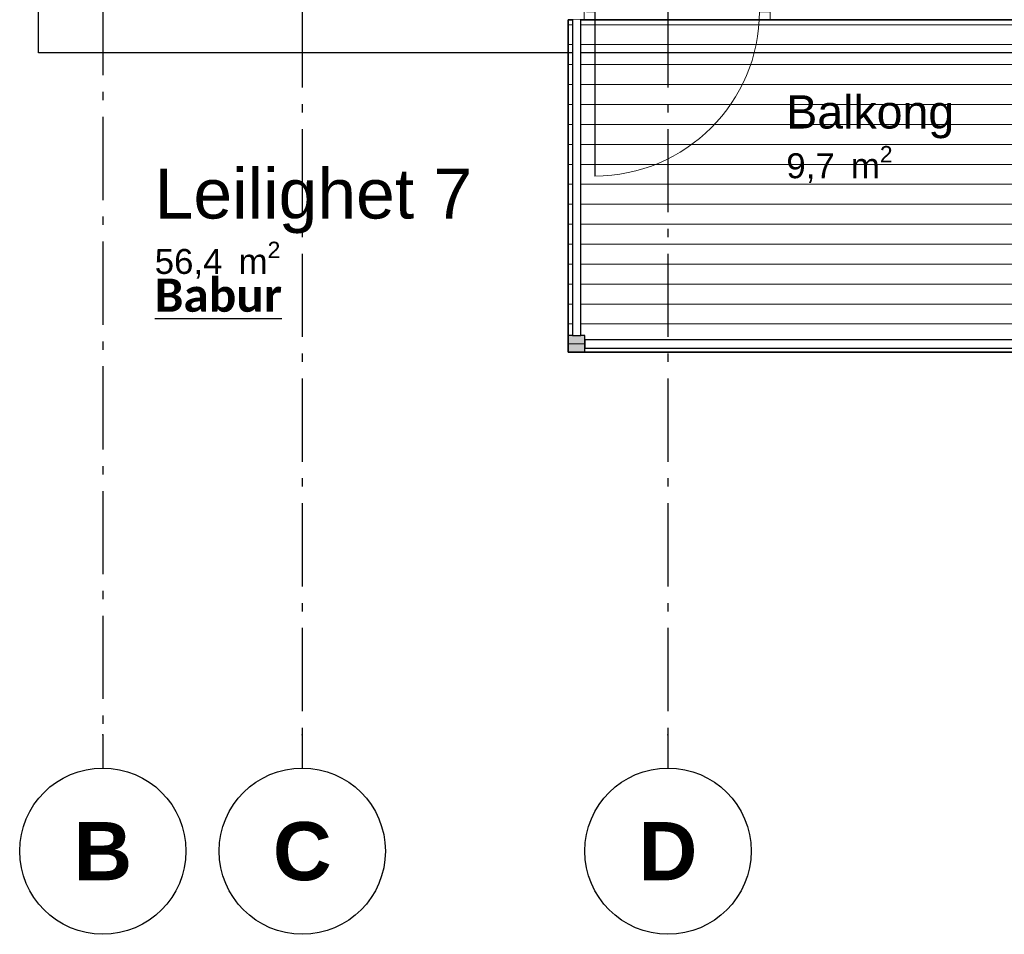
# Model space of a CAD drawing. Header units: millimetres. Extents: x 159314 to 204670, y 149478 to 189280.
# Tile 17 of 43: x 182459 to 188382, y 149488 to 154988. Entities that reach past the tile are written whole.
import ezdxf
from ezdxf.enums import TextEntityAlignment as Align

# ---------------------------------------------------------------- set-up
doc = ezdxf.new("R2010")
doc.units = ezdxf.units.MM
doc.header["$LTSCALE"] = 0.5
doc.header["$MEASUREMENT"] = 0
doc.set_wipeout_variables(frame=1)
for name, pattern in [('Akselinje', [1500, 1000, -200, 100, -200]), ('PLINE', [0]), ('Wipeout_Contour', [2000, 0, -2000])]:
    doc.linetypes.add(name, pattern=pattern)
for name, color, linetype in [('23-- Yttervegger (Skravur)(Nye konstruksjoner)', 7, 'Continuous'), ('231- Bærende yttervegger (Skravur)(Nye konstruksjoner)', 7, 'Continuous'), ('231- Bærende yttervegger(Nye konstruksjoner)', 7, 'Continuous'), ('244- Vinduer_ dører_ foldevegger(Nye konstruksjoner)', 7, 'Continuous'), ('25-- Dekker(Nye konstruksjoner)', 7, 'Continuous'), ('26-- Yttertak(Nye konstruksjoner)', 7, 'Continuous'), ('822- Modullinjer(Nye konstruksjoner)', 7, 'Continuous'), ('838- Annen tekst_navn(Nye konstruksjoner)', 7, 'Continuous'), ('862- M___Nettoareal(Nye konstruksjoner)', 7, 'Continuous'), ('862- M___Nettoareal(Polylinje)(Nye konstruksjoner)', 7, 'Continuous'), ('862- M___Nettoareal(Tekst)(Nye konstruksjoner)', 7, 'Continuous')]:
    doc.layers.add(name, color=color, linetype=linetype)
for name, color, linetype, lineweight in [('234- Vinduer_ dører_ porter(Nye konstruksjoner)', 7, 'Continuous', 0), ('235- Utvendig kledning og overflate(Nye konstruksjoner)', 7, 'Continuous', 0), ('236- Innvendig kledning og overflate(Nye konstruksjoner)', 7, 'Continuous', 0), ('255- Gulvoverflate(Nye konstruksjoner)', 7, 'Continuous', 0)]:
    doc.layers.add(name, color=color, linetype=linetype, lineweight=lineweight)
doc.styles.add('GENERATED_STYLE_1', font='arial.ttf')
doc.styles.add('GENERATED_STYLE_3', font='calibrib.ttf')
doc.styles.add('GENERATED_STYLE_4', font='arialbd.ttf')

# ---------------------------------------------------------------- blocks, each defined once
blk = doc.blocks.new('Leilighet 7_102_1_1', base_point=(184208.9, 153807))
at = {"layer": '862- M___Nettoareal(Tekst)(Nye konstruksjoner)', "insert": (183271, 153652.7), "char_height": 150, "attachment_point": 1, "style": 'GENERATED_STYLE_1'}
blk.add_mtext('\\A1;{\\pql;\\pt0,24100;\\fArial|b0|i0|c0|p0;\\W1.000000;56,4\\fArial|b0|i0|c0|p0;\\W1.000000;\\A1{\\H.66x;\\S^  ;}\\fArial|b0|i0|c0|p0;\\W1.000000; m\\fArial|b0|i0|c0|p0;\\W1.000000;\\A1{\\H.66x;\\S2^  ;}}', dxfattribs=at)
at = {"layer": '862- M___Nettoareal(Tekst)(Nye konstruksjoner)', "style": 'GENERATED_STYLE_1'}
for tag, height, p in [('DUMMY_861', 300, (185146.8, 154160.6)), ('ROOM_NAME', 300, (183271, 154092)), ('DUMMY_862', 150, (183271, 153689.2))]:
    blk.add_attdef(tag, text='', height=height, dxfattribs=at).set_placement(p, align=Align.TOP_LEFT)
blk = doc.blocks.new('Balkong_102_8_1', base_point=(187566.5, 154303.9))
at = {"layer": '862- M___Nettoareal(Polylinje)(Nye konstruksjoner)', "linetype": 'PLINE', "flags": 128}
blk.add_lwpolyline([(190621.4, 152987.7), (190621.4, 154987.7), (185759.1, 154987.7), (185759.1, 152987.7)], close=True, dxfattribs=at)
at = {"layer": '862- M___Nettoareal(Tekst)(Nye konstruksjoner)', "insert": (187070.9, 154228.2), "char_height": 150, "attachment_point": 1, "style": 'GENERATED_STYLE_1'}
blk.add_mtext('\\A1;{\\pql;\\pt0,24100;\\fArial|b0|i0|c0|p0;\\W1.000000;9,7\\fArial|b0|i0|c0|p0;\\W1.000000;\\A1{\\H.66x;\\S^  ;}\\fArial|b0|i0|c0|p0;\\W1.000000; m\\fArial|b0|i0|c0|p0;\\W1.000000;\\A1{\\H.66x;\\S2^  ;}}', dxfattribs=at)
at = {"layer": '862- M___Nettoareal(Tekst)(Nye konstruksjoner)', "style": 'GENERATED_STYLE_1'}
for tag, height, p in [('DUMMY_861', 200, (188062.1, 154578.9)), ('ROOM_NAME', 200, (187070.9, 154533.2)), ('DUMMY_862', 150, (187070.9, 154264.6))]:
    blk.add_attdef(tag, text='', height=height, dxfattribs=at).set_placement(p, align=Align.TOP_LEFT)
blk = doc.blocks.new('Dør[8]_1')
at = {"layer": '23-- Yttervegger (Skravur)(Nye konstruksjoner)', "linetype": 'Continuous'}
for points in [[(185868.9, 155037.7), (185918.9, 155037.7), (185918.9, 155129.7), (185868.9, 155129.7)], [(186958.9, 155129.7), (186908.9, 155129.7), (186908.9, 155037.7), (186958.9, 155037.7)]]:
    blk.add_hatch(color=256, dxfattribs=at).paths.add_polyline_path(points)
at = {"layer": '234- Vinduer_ dører_ porter(Nye konstruksjoner)', "linetype": 'PLINE'}
blk.add_arc((185918.9, 155037.7), 990, 270, 0, dxfattribs=at)
at = {"layer": '235- Utvendig kledning og overflate(Nye konstruksjoner)', "linetype": 'PLINE'}
for p, q in [((185853.9, 155065.7), (185853.9, 155074.7)), ((185853.9, 155065.7), (185853.9, 155074.7)), ((186973.9, 155065.7), (186973.9, 155074.7)), ((186973.9, 155065.7), (186973.9, 155074.7)), ((185853.9, 155042.7), (185853.9, 155065.7)), ((185853.9, 155042.7), (185853.9, 155065.7)), ((185853.9, 155037.7), (185853.9, 155042.7)), ((185853.9, 155037.7), (185853.9, 155042.7)), ((185853.9, 155006.7), (185853.9, 155037.7)), ((186973.9, 155042.7), (186973.9, 155065.7)), ((186973.9, 155042.7), (186973.9, 155065.7)), ((186973.9, 155037.7), (186973.9, 155042.7)), ((186973.9, 155037.7), (186973.9, 155042.7)), ((186973.9, 155006.7), (186973.9, 155037.7)), ((185853.9, 154987.7), (185853.9, 155006.7)), ((186973.9, 154987.7), (186973.9, 155006.7))]:
    blk.add_line(p, q, dxfattribs=at)
at = {"layer": '236- Innvendig kledning og overflate(Nye konstruksjoner)', "linetype": 'PLINE'}
for p, q in [((185853.9, 155320.7), (185853.9, 155333.7)), ((186973.9, 155320.7), (186973.9, 155333.7))]:
    blk.add_line(p, q, dxfattribs=at)
at = {"layer": '244- Vinduer_ dører_ foldevegger(Nye konstruksjoner)', "linetype": 'PLINE'}
for p, q in [((186973.9, 155333.7), (185853.9, 155333.7)), ((185853.9, 155272.7), (185853.9, 155320.7)), ((186973.9, 155272.7), (186973.9, 155320.7)), ((185853.9, 155129.7), (185853.9, 155272.7)), ((186973.9, 155129.7), (186973.9, 155272.7)), ((185868.9, 155129.7), (185853.9, 155129.7)), ((185853.9, 155037.7), (185853.9, 155129.7)), ((185853.9, 155074.7), (185853.9, 155129.7)), ((185853.9, 155074.7), (185853.9, 155129.7)), ((185918.9, 155129.7), (185868.9, 155129.7)), ((185868.9, 155129.7), (185868.9, 155037.7)), ((185918.9, 155129.7), (186908.9, 155129.7)), ((185918.9, 155037.7), (185918.9, 155129.7)), ((186958.9, 155129.7), (186908.9, 155129.7)), ((186908.9, 155129.7), (186908.9, 155037.7)), ((186958.9, 155129.7), (186973.9, 155129.7)), ((186958.9, 155037.7), (186958.9, 155129.7)), ((186973.9, 155037.7), (186973.9, 155129.7)), ((186973.9, 155074.7), (186973.9, 155129.7)), ((186973.9, 155074.7), (186973.9, 155129.7)), ((185868.9, 155037.7), (185853.9, 155037.7)), ((185868.9, 155037.7), (185918.9, 155037.7)), ((186908.9, 155037.7), (185918.9, 155037.7)), ((185918.9, 155037.7), (185918.9, 154047.7)), ((186908.9, 155037.7), (186958.9, 155037.7)), ((186958.9, 155037.7), (186973.9, 155037.7)), ((186973.9, 154987.7), (185853.9, 154987.7))]:
    blk.add_line(p, q, dxfattribs=at)
blk = doc.blocks.new('Standard grid marker[147]_1', base_point=(182958.9, 163603.2))
at = {"layer": '822- Modullinjer(Nye konstruksjoner)', "linetype": 'Akselinje'}
for p, q in [((182958.9, 163403.2), (182958.9, 150687.7)), ((182958.9, 150687.7), (182958.9, 150487.7))]:
    blk.add_line(p, q, dxfattribs=at)
at = {"layer": '822- Modullinjer(Nye konstruksjoner)', "linetype": 'PLINE'}
blk.add_circle((182958.9, 149987.7), 500, dxfattribs=at)
at = {"layer": '822- Modullinjer(Nye konstruksjoner)', "linetype": 'Akselinje'}
blk.add_point((182958.9, 150687.7), dxfattribs=at)
blk.add_point((182958.9, 150687.7), dxfattribs=at)
at = {"layer": '822- Modullinjer(Nye konstruksjoner)', "style": 'GENERATED_STYLE_4'}
blk.add_attdef('AC_MarkerText_1', text='', height=350, rotation=360, dxfattribs=at).set_placement((182958.9, 150162.7), align=Align.TOP_CENTER)
blk = doc.blocks.new('Standard grid marker[154]_1', base_point=(184158.9, 188279.7))
at = {"layer": '822- Modullinjer(Nye konstruksjoner)', "linetype": 'Akselinje'}
for p, q in [((184158.9, 188079.7), (184158.9, 150687.7)), ((184158.9, 150687.7), (184158.9, 150487.7))]:
    blk.add_line(p, q, dxfattribs=at)
at = {"layer": '822- Modullinjer(Nye konstruksjoner)', "linetype": 'PLINE'}
blk.add_circle((184158.9, 149987.7), 500, dxfattribs=at)
at = {"layer": '822- Modullinjer(Nye konstruksjoner)', "linetype": 'Akselinje'}
blk.add_point((184158.9, 150687.7), dxfattribs=at)
blk.add_point((184158.9, 150687.7), dxfattribs=at)
at = {"layer": '822- Modullinjer(Nye konstruksjoner)', "style": 'GENERATED_STYLE_4'}
for tag, p in [('AC_MarkerText_1_0', (184158.9, 188954.7)), ('AC_MarkerText_1_1', (184158.9, 150162.7))]:
    blk.add_attdef(tag, text='', height=350, rotation=360, dxfattribs=at).set_placement(p, align=Align.TOP_CENTER)
blk = doc.blocks.new('Standard grid marker[155]_1', base_point=(186358.9, 188279.7))
at = {"layer": '822- Modullinjer(Nye konstruksjoner)', "linetype": 'Akselinje'}
for p, q in [((186358.9, 188079.7), (186358.9, 150687.7)), ((186358.9, 150687.7), (186358.9, 150487.7))]:
    blk.add_line(p, q, dxfattribs=at)
at = {"layer": '822- Modullinjer(Nye konstruksjoner)', "linetype": 'PLINE'}
blk.add_circle((186358.9, 149987.7), 500, dxfattribs=at)
at = {"layer": '822- Modullinjer(Nye konstruksjoner)', "linetype": 'Akselinje'}
blk.add_point((186358.9, 150687.7), dxfattribs=at)
blk.add_point((186358.9, 150687.7), dxfattribs=at)
at = {"layer": '822- Modullinjer(Nye konstruksjoner)', "style": 'GENERATED_STYLE_4'}
for tag, p in [('AC_MarkerText_1_0', (186358.9, 188954.7)), ('AC_MarkerText_1_1', (186358.9, 150162.7))]:
    blk.add_attdef(tag, text='', height=350, rotation=360, dxfattribs=at).set_placement(p, align=Align.TOP_CENTER)

msp = doc.modelspace()

# ---------------------------------------------------------------- hatches: boundary and pattern name
at = {"layer": '231- Bærende yttervegger (Skravur)(Nye konstruksjoner)', "linetype": 'Continuous'}
for points in [[(185834.1, 154925.7), (185834.1, 154975.7), (185784.1, 154975.7), (185784.1, 154925.7)], [(185834.1, 154825.7), (185834.1, 154875.7), (185784.1, 154875.7), (185784.1, 154825.7)], [(185834.1, 154725.7), (185834.1, 154775.7), (185784.1, 154775.7), (185784.1, 154725.7)], [(185834.1, 154625.7), (185834.1, 154675.7), (185784.1, 154675.7), (185784.1, 154625.7)], [(185834.1, 154525.7), (185834.1, 154575.7), (185784.1, 154575.7), (185784.1, 154525.7)], [(185834.1, 154425.7), (185834.1, 154475.7), (185784.1, 154475.7), (185784.1, 154425.7)], [(185834.1, 154325.7), (185834.1, 154375.7), (185784.1, 154375.7), (185784.1, 154325.7)], [(185834.1, 154225.7), (185834.1, 154275.7), (185784.1, 154275.7), (185784.1, 154225.7)], [(185834.1, 154125.7), (185834.1, 154175.7), (185784.1, 154175.7), (185784.1, 154125.7)], [(185834.1, 154025.7), (185834.1, 154075.7), (185784.1, 154075.7), (185784.1, 154025.7)], [(185834.1, 153925.7), (185834.1, 153975.7), (185784.1, 153975.7), (185784.1, 153925.7)], [(185834.1, 153825.7), (185834.1, 153875.7), (185784.1, 153875.7), (185784.1, 153825.7)], [(185834.1, 153725.7), (185834.1, 153775.7), (185784.1, 153775.7), (185784.1, 153725.7)], [(185834.1, 153625.7), (185834.1, 153675.7), (185784.1, 153675.7), (185784.1, 153625.7)], [(185834.1, 153525.7), (185834.1, 153575.7), (185784.1, 153575.7), (185784.1, 153525.7)], [(185834.1, 153425.7), (185834.1, 153475.7), (185784.1, 153475.7), (185784.1, 153425.7)], [(185834.1, 153325.7), (185834.1, 153375.7), (185784.1, 153375.7), (185784.1, 153325.7)], [(185834.1, 153225.7), (185834.1, 153275.7), (185784.1, 153275.7), (185784.1, 153225.7)], [(185834.1, 153125.7), (185834.1, 153175.7), (185784.1, 153175.7), (185784.1, 153125.7)], [(185859.1, 153087.7), (185759.1, 153087.7), (185759.1, 152987.7), (185859.1, 152987.7)], [(185939.1, 153062.7), (185889.1, 153062.7), (185889.1, 153012.7), (185939.1, 153012.7)], [(186039.1, 153062.7), (185989.1, 153062.7), (185989.1, 153012.7), (186039.1, 153012.7)], [(186139.1, 153062.7), (186089.1, 153062.7), (186089.1, 153012.7), (186139.1, 153012.7)], [(186239.1, 153062.7), (186189.1, 153062.7), (186189.1, 153012.7), (186239.1, 153012.7)], [(186339.1, 153062.7), (186289.1, 153062.7), (186289.1, 153012.7), (186339.1, 153012.7)], [(186439.1, 153062.7), (186389.1, 153062.7), (186389.1, 153012.7), (186439.1, 153012.7)], [(186539.1, 153062.7), (186489.1, 153062.7), (186489.1, 153012.7), (186539.1, 153012.7)], [(186639.1, 153062.7), (186589.1, 153062.7), (186589.1, 153012.7), (186639.1, 153012.7)], [(186739.1, 153062.7), (186689.1, 153062.7), (186689.1, 153012.7), (186739.1, 153012.7)], [(186839.1, 153062.7), (186789.1, 153062.7), (186789.1, 153012.7), (186839.1, 153012.7)], [(186939.1, 153062.7), (186889.1, 153062.7), (186889.1, 153012.7), (186939.1, 153012.7)], [(187039.1, 153062.7), (186989.1, 153062.7), (186989.1, 153012.7), (187039.1, 153012.7)], [(187139.1, 153062.7), (187089.1, 153062.7), (187089.1, 153012.7), (187139.1, 153012.7)], [(187239.1, 153062.7), (187189.1, 153062.7), (187189.1, 153012.7), (187239.1, 153012.7)], [(187339.1, 153062.7), (187289.1, 153062.7), (187289.1, 153012.7), (187339.1, 153012.7)], [(187448.1, 153062.7), (187398.1, 153062.7), (187398.1, 153012.7), (187448.1, 153012.7)], [(187548.1, 153062.7), (187498.1, 153062.7), (187498.1, 153012.7), (187548.1, 153012.7)], [(187648.1, 153062.7), (187598.1, 153062.7), (187598.1, 153012.7), (187648.1, 153012.7)], [(187748.1, 153062.7), (187698.1, 153062.7), (187698.1, 153012.7), (187748.1, 153012.7)], [(187848.1, 153062.7), (187798.1, 153062.7), (187798.1, 153012.7), (187848.1, 153012.7)], [(187948.1, 153062.7), (187898.1, 153062.7), (187898.1, 153012.7), (187948.1, 153012.7)], [(188048.1, 153062.7), (187998.1, 153062.7), (187998.1, 153012.7), (188048.1, 153012.7)], [(188157.1, 153062.7), (188107.1, 153062.7), (188107.1, 153012.7), (188157.1, 153012.7)], [(188257.1, 153062.7), (188207.1, 153062.7), (188207.1, 153012.7), (188257.1, 153012.7)], [(188357.1, 153062.7), (188307.1, 153062.7), (188307.1, 153012.7), (188357.1, 153012.7)]]:
    msp.add_hatch(color=256, dxfattribs=at).paths.add_polyline_path(points)
at = {"layer": '255- Gulvoverflate(Nye konstruksjoner)', "linetype": 'Continuous'}
h = msp.add_hatch(dxfattribs=at)
h.set_pattern_fill('LINJER_120_MM_0001', color=256, style=0, pattern_type=2)
h.set_pattern_definition([(180, (190058.87, 153397.67), (4e-06, 120), [])])
h.paths.add_polyline_path([(190658.9, 152987.7), (190658.9, 154987.7), (185759.1, 154987.7), (185759.1, 152987.7)])

# ---------------------------------------------------------------- linework, layer by layer
at = {"layer": '231- Bærende yttervegger(Nye konstruksjoner)', "linetype": 'PLINE', "flags": 128}
for points in [[(185834.1, 154975.7), (185784.1, 154975.7)], [(185784.1, 154975.7), (185784.1, 154925.7)], [(185834.1, 154925.7), (185834.1, 154975.7)], [(185784.1, 154925.7), (185834.1, 154925.7)], [(185834.1, 154875.7), (185784.1, 154875.7)], [(185784.1, 154875.7), (185784.1, 154825.7)], [(185834.1, 154825.7), (185834.1, 154875.7)], [(185784.1, 154825.7), (185834.1, 154825.7)], [(185834.1, 154775.7), (185784.1, 154775.7)], [(185784.1, 154775.7), (185784.1, 154725.7)], [(185834.1, 154725.7), (185834.1, 154775.7)], [(185784.1, 154725.7), (185834.1, 154725.7)], [(185834.1, 154675.7), (185784.1, 154675.7)], [(185784.1, 154675.7), (185784.1, 154625.7)], [(185834.1, 154625.7), (185834.1, 154675.7)], [(185784.1, 154625.7), (185834.1, 154625.7)], [(185834.1, 154575.7), (185784.1, 154575.7)], [(185784.1, 154575.7), (185784.1, 154525.7)], [(185834.1, 154525.7), (185834.1, 154575.7)], [(185784.1, 154525.7), (185834.1, 154525.7)], [(185834.1, 154475.7), (185784.1, 154475.7)], [(185784.1, 154475.7), (185784.1, 154425.7)], [(185784.1, 154425.7), (185834.1, 154425.7)], [(185834.1, 154425.7), (185834.1, 154475.7)], [(185834.1, 154375.7), (185784.1, 154375.7)], [(185784.1, 154375.7), (185784.1, 154325.7)], [(185834.1, 154325.7), (185834.1, 154375.7)], [(185784.1, 154325.7), (185834.1, 154325.7)], [(185834.1, 154275.7), (185784.1, 154275.7)], [(185784.1, 154275.7), (185784.1, 154225.7)], [(185834.1, 154225.7), (185834.1, 154275.7)], [(185784.1, 154225.7), (185834.1, 154225.7)], [(185834.1, 154175.7), (185784.1, 154175.7)], [(185784.1, 154175.7), (185784.1, 154125.7)], [(185784.1, 154125.7), (185834.1, 154125.7)], [(185834.1, 154125.7), (185834.1, 154175.7)], [(185834.1, 154075.7), (185784.1, 154075.7)], [(185784.1, 154075.7), (185784.1, 154025.7)], [(185834.1, 154025.7), (185834.1, 154075.7)], [(185784.1, 154025.7), (185834.1, 154025.7)], [(185834.1, 153975.7), (185784.1, 153975.7)], [(185784.1, 153975.7), (185784.1, 153925.7)], [(185834.1, 153925.7), (185834.1, 153975.7)], [(185784.1, 153925.7), (185834.1, 153925.7)], [(185834.1, 153875.7), (185784.1, 153875.7)], [(185784.1, 153875.7), (185784.1, 153825.7)], [(185834.1, 153825.7), (185834.1, 153875.7)], [(185784.1, 153825.7), (185834.1, 153825.7)], [(185834.1, 153775.7), (185784.1, 153775.7)], [(185784.1, 153775.7), (185784.1, 153725.7)], [(185834.1, 153725.7), (185834.1, 153775.7)], [(185784.1, 153725.7), (185834.1, 153725.7)], [(185834.1, 153675.7), (185784.1, 153675.7)], [(185784.1, 153675.7), (185784.1, 153625.7)], [(185834.1, 153625.7), (185834.1, 153675.7)], [(185784.1, 153625.7), (185834.1, 153625.7)], [(185834.1, 153575.7), (185784.1, 153575.7)], [(185784.1, 153575.7), (185784.1, 153525.7)], [(185834.1, 153525.7), (185834.1, 153575.7)], [(185784.1, 153525.7), (185834.1, 153525.7)], [(185834.1, 153475.7), (185784.1, 153475.7)], [(185784.1, 153475.7), (185784.1, 153425.7)], [(185834.1, 153425.7), (185834.1, 153475.7)], [(185784.1, 153425.7), (185834.1, 153425.7)], [(185834.1, 153375.7), (185784.1, 153375.7)], [(185784.1, 153375.7), (185784.1, 153325.7)], [(185834.1, 153325.7), (185834.1, 153375.7)], [(185784.1, 153325.7), (185834.1, 153325.7)], [(185834.1, 153275.7), (185784.1, 153275.7)], [(185784.1, 153275.7), (185784.1, 153225.7)], [(185834.1, 153225.7), (185834.1, 153275.7)], [(185784.1, 153225.7), (185834.1, 153225.7)], [(185834.1, 153175.7), (185784.1, 153175.7)], [(185784.1, 153175.7), (185784.1, 153125.7)], [(185834.1, 153125.7), (185834.1, 153175.7)], [(185784.1, 153125.7), (185834.1, 153125.7)], [(185859.1, 153087.7), (185759.1, 153087.7)], [(185759.1, 153087.7), (185759.1, 152987.7)], [(185859.1, 152987.7), (185859.1, 153087.7)], [(185939.1, 153062.7), (185889.1, 153062.7)], [(185889.1, 153062.7), (185889.1, 153012.7)], [(185939.1, 153012.7), (185939.1, 153062.7)], [(186039.1, 153062.7), (185989.1, 153062.7)], [(185989.1, 153062.7), (185989.1, 153012.7)], [(186039.1, 153012.7), (186039.1, 153062.7)], [(186139.1, 153062.7), (186089.1, 153062.7)], [(186089.1, 153062.7), (186089.1, 153012.7)], [(186139.1, 153012.7), (186139.1, 153062.7)], [(186239.1, 153062.7), (186189.1, 153062.7)], [(186189.1, 153062.7), (186189.1, 153012.7)], [(186239.1, 153012.7), (186239.1, 153062.7)], [(186339.1, 153062.7), (186289.1, 153062.7)], [(186289.1, 153062.7), (186289.1, 153012.7)], [(186339.1, 153012.7), (186339.1, 153062.7)], [(186439.1, 153062.7), (186389.1, 153062.7)], [(186389.1, 153062.7), (186389.1, 153012.7)], [(186439.1, 153012.7), (186439.1, 153062.7)], [(186539.1, 153062.7), (186489.1, 153062.7)], [(186489.1, 153062.7), (186489.1, 153012.7)], [(186539.1, 153012.7), (186539.1, 153062.7)], [(186639.1, 153062.7), (186589.1, 153062.7)], [(186589.1, 153062.7), (186589.1, 153012.7)], [(186639.1, 153012.7), (186639.1, 153062.7)], [(186739.1, 153062.7), (186689.1, 153062.7)], [(186689.1, 153062.7), (186689.1, 153012.7)], [(186739.1, 153012.7), (186739.1, 153062.7)], [(186839.1, 153062.7), (186789.1, 153062.7)], [(186789.1, 153062.7), (186789.1, 153012.7)], [(186839.1, 153012.7), (186839.1, 153062.7)], [(186939.1, 153062.7), (186889.1, 153062.7)], [(186889.1, 153062.7), (186889.1, 153012.7)], [(186939.1, 153012.7), (186939.1, 153062.7)], [(187039.1, 153062.7), (186989.1, 153062.7)], [(186989.1, 153062.7), (186989.1, 153012.7)], [(187039.1, 153012.7), (187039.1, 153062.7)], [(187139.1, 153062.7), (187089.1, 153062.7)], [(187089.1, 153062.7), (187089.1, 153012.7)], [(187139.1, 153012.7), (187139.1, 153062.7)], [(187239.1, 153062.7), (187189.1, 153062.7)], [(187189.1, 153062.7), (187189.1, 153012.7)], [(187239.1, 153012.7), (187239.1, 153062.7)], [(187339.1, 153062.7), (187289.1, 153062.7)], [(187289.1, 153062.7), (187289.1, 153012.7)], [(187339.1, 153012.7), (187339.1, 153062.7)], [(187448.1, 153062.7), (187398.1, 153062.7)], [(187398.1, 153062.7), (187398.1, 153012.7)], [(187448.1, 153012.7), (187448.1, 153062.7)], [(187548.1, 153062.7), (187498.1, 153062.7)], [(187498.1, 153062.7), (187498.1, 153012.7)], [(187548.1, 153012.7), (187548.1, 153062.7)], [(187648.1, 153062.7), (187598.1, 153062.7)], [(187598.1, 153062.7), (187598.1, 153012.7)], [(187648.1, 153012.7), (187648.1, 153062.7)], [(187748.1, 153062.7), (187698.1, 153062.7)], [(187698.1, 153062.7), (187698.1, 153012.7)], [(187748.1, 153012.7), (187748.1, 153062.7)], [(187848.1, 153062.7), (187798.1, 153062.7)], [(187798.1, 153062.7), (187798.1, 153012.7)], [(187848.1, 153012.7), (187848.1, 153062.7)], [(187948.1, 153062.7), (187898.1, 153062.7)], [(187898.1, 153062.7), (187898.1, 153012.7)], [(187948.1, 153012.7), (187948.1, 153062.7)], [(188048.1, 153062.7), (187998.1, 153062.7)], [(187998.1, 153062.7), (187998.1, 153012.7)], [(188048.1, 153012.7), (188048.1, 153062.7)], [(188157.1, 153062.7), (188107.1, 153062.7)], [(188107.1, 153062.7), (188107.1, 153012.7)], [(188157.1, 153012.7), (188157.1, 153062.7)], [(188257.1, 153062.7), (188207.1, 153062.7)], [(188207.1, 153062.7), (188207.1, 153012.7)], [(188257.1, 153012.7), (188257.1, 153062.7)], [(188357.1, 153062.7), (188307.1, 153062.7)], [(188307.1, 153062.7), (188307.1, 153012.7)], [(188357.1, 153012.7), (188357.1, 153062.7)], [(185889.1, 153012.7), (185939.1, 153012.7)], [(185989.1, 153012.7), (186039.1, 153012.7)], [(186089.1, 153012.7), (186139.1, 153012.7)], [(186189.1, 153012.7), (186239.1, 153012.7)], [(186289.1, 153012.7), (186339.1, 153012.7)], [(186389.1, 153012.7), (186439.1, 153012.7)], [(186489.1, 153012.7), (186539.1, 153012.7)], [(186589.1, 153012.7), (186639.1, 153012.7)], [(186689.1, 153012.7), (186739.1, 153012.7)], [(186789.1, 153012.7), (186839.1, 153012.7)], [(186889.1, 153012.7), (186939.1, 153012.7)], [(186989.1, 153012.7), (187039.1, 153012.7)], [(187089.1, 153012.7), (187139.1, 153012.7)], [(187189.1, 153012.7), (187239.1, 153012.7)], [(187289.1, 153012.7), (187339.1, 153012.7)], [(187398.1, 153012.7), (187448.1, 153012.7)], [(187498.1, 153012.7), (187548.1, 153012.7)], [(187598.1, 153012.7), (187648.1, 153012.7)], [(187698.1, 153012.7), (187748.1, 153012.7)], [(187798.1, 153012.7), (187848.1, 153012.7)], [(187898.1, 153012.7), (187948.1, 153012.7)], [(187998.1, 153012.7), (188048.1, 153012.7)], [(188107.1, 153012.7), (188157.1, 153012.7)], [(188207.1, 153012.7), (188257.1, 153012.7)], [(188307.1, 153012.7), (188357.1, 153012.7)], [(185759.1, 152987.7), (185859.1, 152987.7)]]:
    msp.add_lwpolyline(points, dxfattribs=at)
at = {"layer": '25-- Dekker(Nye konstruksjoner)', "linetype": 'PLINE', "flags": 128}
msp.add_lwpolyline([(190658.9, 152987.7), (185759.1, 152987.7), (185759.1, 154987.7), (190658.9, 154987.7)], close=True, dxfattribs=at)
at = {"layer": '26-- Yttertak(Nye konstruksjoner)', "linetype": 'PLINE', "flags": 128}
for points in [[(182572.9, 154787.7), (182572.9, 159933.7)], [(198744.9, 154787.7), (182572.9, 154787.7)]]:
    msp.add_lwpolyline(points, dxfattribs=at)

# ---------------------------------------------------------------- block references
at = {"layer": '244- Vinduer_ dører_ foldevegger(Nye konstruksjoner)', "linetype": 'PLINE'}
msp.add_blockref('Dør[8]_1', (0, 0), dxfattribs=at)
at = {"layer": '822- Modullinjer(Nye konstruksjoner)', "linetype": 'PLINE'}
ref = msp.add_blockref('Standard grid marker[154]_1', (184158.9, 188279.7), dxfattribs=at)
ref.add_attrib('AC_MarkerText_1_1', 'C', dxfattribs={"color": 7, "height": 350, "rotation": 360, "style": 'GENERATED_STYLE_4'}).set_placement((184158.9, 150162.7), align=Align.TOP_CENTER)
ref = msp.add_blockref('Standard grid marker[147]_1', (182958.9, 163603.2), dxfattribs=at)
ref.add_attrib('AC_MarkerText_1', 'B', dxfattribs={"color": 7, "height": 350, "rotation": 360, "style": 'GENERATED_STYLE_4'}).set_placement((182958.9, 150162.7), align=Align.TOP_CENTER)
at = {"layer": '862- M___Nettoareal(Nye konstruksjoner)', "linetype": 'Continuous'}
ref = msp.add_blockref('Leilighet 7_102_1_1', (184208.9, 153807), dxfattribs=at)
ref.add_attrib('ROOM_NAME', 'Leilighet 7', dxfattribs={"layer": '862- M___Nettoareal(Tekst)(Nye konstruksjoner)', "color": 7, "height": 300, "style": 'GENERATED_STYLE_1'}).set_placement((183271, 154092), align=Align.TOP_LEFT)
ref = msp.add_blockref('Balkong_102_8_1', (187566.5, 154303.9), dxfattribs=at)
ref.add_attrib('ROOM_NAME', 'Balkong', dxfattribs={"layer": '862- M___Nettoareal(Tekst)(Nye konstruksjoner)', "color": 7, "height": 200, "style": 'GENERATED_STYLE_1'}).set_placement((187070.9, 154533.2), align=Align.TOP_LEFT)

# ---------------------------------------------------------------- texts
at = {"layer": '838- Annen tekst_navn(Nye konstruksjoner)', "linetype": 'Continuous', "insert": (183271, 153431), "char_height": 200, "attachment_point": 1, "style": 'GENERATED_STYLE_3'}
msp.add_mtext('\\A1;{\\pql;\\fCalibri|b1|i0|c0|p0;\\L\\W1.000000;\\LBabur}', dxfattribs=at)

# ---------------------------------------------------------------- next in the draw order: wipeouts: each hides what was drawn before it
at = {"linetype": 'Wipeout_Contour', "ltscale": 970400.395895}
msp.add_wipeout([(185859.1, 153012.7), (190608.9, 153012.7), (190608.9, 153062.7), (185859.1, 153062.7)], dxfattribs=at).dxf.layer = '231- Bærende yttervegger (Skravur)(Nye konstruksjoner)'

# ---------------------------------------------------------------- next in the draw order: linework, layer by layer
at = {"layer": '231- Bærende yttervegger(Nye konstruksjoner)', "linetype": 'PLINE', "flags": 128}
for points in [[(190608.9, 153062.7), (185859.1, 153062.7)], [(185859.1, 153062.7), (185859.1, 153012.7)], [(185859.1, 153012.7), (190608.9, 153012.7)]]:
    msp.add_lwpolyline(points, dxfattribs=at)

# ---------------------------------------------------------------- next in the draw order: wipeouts: each hides what was drawn before it
at = {"linetype": 'Wipeout_Contour', "ltscale": 965428.230167}
msp.add_wipeout([(185784.1, 154987.7), (185784.1, 153088.1), (185834.1, 153088.1), (185834.1, 154987.7)], dxfattribs=at).dxf.layer = '231- Bærende yttervegger (Skravur)(Nye konstruksjoner)'

# ---------------------------------------------------------------- next in the draw order: linework, layer by layer
at = {"layer": '231- Bærende yttervegger(Nye konstruksjoner)', "linetype": 'PLINE', "flags": 128}
for points in [[(185784.1, 154987.7), (185784.1, 153088.1)], [(185834.1, 153088.1), (185834.1, 154987.7)], [(185784.1, 153088.1), (185834.1, 153088.1)]]:
    msp.add_lwpolyline(points, dxfattribs=at)

# ---------------------------------------------------------------- next in the draw order: block references
at = {"layer": '822- Modullinjer(Nye konstruksjoner)', "linetype": 'PLINE'}
ref = msp.add_blockref('Standard grid marker[155]_1', (186358.9, 188279.7), dxfattribs=at)
ref.add_attrib('AC_MarkerText_1_1', 'D', dxfattribs={"color": 7, "height": 350, "rotation": 360, "style": 'GENERATED_STYLE_4'}).set_placement((186358.9, 150162.7), align=Align.TOP_CENTER)

doc.saveas('drawing.dxf')
